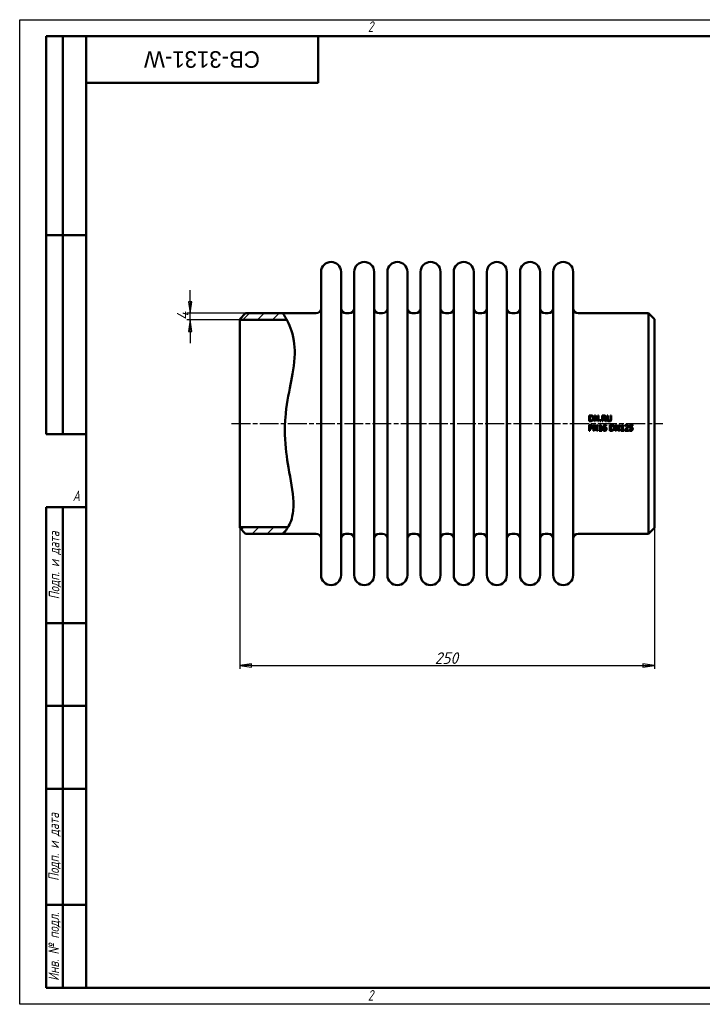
# Model space of a CAD drawing. Header units: millimetres. Extents: x 0 to 840, y 0 to 594.
# Tile 1 of 2: x 0 to 412, y 0 to 594. Entities that reach past the tile are written whole.
import ezdxf
from ezdxf.enums import TextEntityAlignment as Align

# ---------------------------------------------------------------- set-up
doc = ezdxf.new("R2018")
doc.units = ezdxf.units.MM
doc.header["$LTSCALE"] = 2
doc.linetypes.add('CHAIN', pattern=[0.7087, 0.4724, -0.0591, 0.1181, -0.0591])
for name, color, linetype, lineweight in [('Видимый контур (ГОСТ)', 7, 'Continuous', 50), ('Кромка (ГОСТ)', 7, 'Continuous', 50), ('Обозначение (ГОСТ)', 7, 'Continuous', 25), ('Осевая линия (ГОСТ)', 7, 'Continuous', 25), ('Размер (ГОСТ)', 7, 'Continuous', 25), ('Штриховка (ГОСТ)', 7, 'Continuous', 18), ('Эскизная геометрия (ГОСТ)', 7, 'Continuous', 50)]:
    doc.layers.add(name, color=color, linetype=linetype, lineweight=lineweight)
doc.styles.add('Альтернативный текст (ГОСТ)', font='arial.ttf', dxfattribs={"width": 0.8})
doc.styles.add('Обычный текст (ГОСТ)', font='GOST Common Italic.ttf')
doc.styles.add('Стиль текста110', font='GOST Common Italic.ttf', dxfattribs={"width": 0.8})
doc.styles.add('Стиль текста112', font='GOST Common Italic.ttf', dxfattribs={"width": 0.8})
doc.dimstyles.new('Обычный (ГОСТ)', dxfattribs={"dimscale": 2, "dimtxt": 3.5, "dimasz": 3.5, "dimexe": 1, "dimexo": 0, "dimgap": 0.5, "dimtad": 1, "dimtxsty": 'Обычный текст (ГОСТ)', "dimblk": 'Filled-1', "dimcen": 0.09, "dimdle": 15, "dimclrd": 256, "dimclre": 256, "dimclrt": 256, "dimazin": 2, "dimtfac": 0.714286, "dimtdec": 3, "dimtmove": 0, "dimatfit": 3, "dimfxl": 1, "dimtolj": 1, "dimlwd": 25, "dimlwe": 25, "dimarcsym": 0})
pattern_1 = [(45, (0, 0), (-4.49013, 4.49013), [])]

# ---------------------------------------------------------------- blocks, each defined once
blk = doc.blocks.new('Рамки ГОСТ - Рамка')
at = {"layer": 'Кромка (ГОСТ)', "lineweight": 25}
for p, q in [((0, 0), (0, 297)), ((0, 297), (420, 297)), ((420, 0), (0, 0))]:
    blk.add_line(p, q, dxfattribs=at)
at = {"layer": 'Кромка (ГОСТ)'}
for p, q in [((415, 292), (20, 292)), ((20, 292), (20, 5)), ((20, 5), (415, 5))]:
    blk.add_line(p, q, dxfattribs=at)
at = {"layer": 'Кромка (ГОСТ)', "char_height": 3.17, "attachment_point": 1, "style": 'Альтернативный текст (ГОСТ)'}
for s, insert, width in [('\\fGOST Common|b0|i1;{\\H3.1700;2}', (105, 296.5), 5.2328), ('\\fGOST Common|b0|i1;{\\H3.1700;A}', (16, 155), 5.1335), ('\\fGOST Common|b0|i1;{\\H3.1700;2}', (104.99, 4.3), 5.2328)]:
    blk.add_mtext(s, dxfattribs=dict(at, insert=insert, width=width))
blk = doc.blocks.new('ГОСТ - Доп. графы 1')
at = {"layer": 'Эскизная геометрия (ГОСТ)'}
for p, q in [((-12, 0), (-12, 145)), ((-12, 145), (0, 145)), ((-7, 145), (-7, 0)), ((-12, 110), (-7, 110)), ((-7, 110), (0, 110)), ((-12, 85), (-7, 85)), ((-7, 85), (0, 85)), ((-12, 60), (-7, 60)), ((-7, 60), (0, 60)), ((-12, 25), (-7, 25)), ((-7, 25), (0, 25)), ((0, 0), (-12, 0))]:
    blk.add_line(p, q, dxfattribs=at)
at = {"layer": 'Обозначение (ГОСТ)', "char_height": 3.17, "attachment_point": 5, "rotation": 90, "style": 'Альтернативный текст (ГОСТ)'}
for s, insert, width in [('\\fGOST Common|b0|i1;{\\H3.1700;Подп. и дата}', (-9.37, 127.41), 34.7679), ('\\fGOST Common|b0|i1;{\\H3.1700;Подп. и дата}', (-9.5, 42.47), 35.1486), ('\\fGOST Common|b0|i1;{\\H3.1700;Инв. № подл.}', (-9.5, 12.41), 24.9618)]:
    blk.add_mtext(s, dxfattribs=dict(at, insert=insert, width=width))
at = {"layer": 'Обозначение (ГОСТ)', "style": 'Стиль текста112'}
for tag, p in [('Подп._и_дата_2', (-3.53, 127.51)), ('Инв._номер_дубликата', (-3.41, 97.47)), ('Взамен_инв._номера', (-3.46, 72.53)), ('Подп._и_дата_1', (-3.42, 42.35)), ('ИНВЕНТАРНЫЙ_НОМЕР', (-3.33, 12.68))]:
    blk.add_attdef(tag, text='', height=3.17, rotation=90, dxfattribs=at).set_placement(p, align=Align.MIDDLE_CENTER)
blk = doc.blocks.new('ГОСТ - Доп. графы 2')
at = {"layer": 'Эскизная геометрия (ГОСТ)'}
for p, q in [((-12, 0), (-12, 120)), ((-12, 120), (0, 120)), ((-7, 0), (-7, 120)), ((-12, 60), (0, 60)), ((0, 0), (-12, 0))]:
    blk.add_line(p, q, dxfattribs=at)
at = {"layer": 'Обозначение (ГОСТ)', "style": 'Стиль текста112'}
for tag, p in [('Первичная_применяемость', (-3.65, 90.03)), ('Справочный_номер', (-3.55, 30.02))]:
    blk.add_attdef(tag, text='', height=3.17, rotation=90, dxfattribs=at).set_placement(p, align=Align.MIDDLE_CENTER)
blk = doc.blocks.new('ГОСТ - Доп. графы 3')
at = {"layer": 'Эскизная геометрия (ГОСТ)'}
for p, q in [((0, 0), (70, 0)), ((70, 0), (70, -14)), ((70, -14), (0, -14))]:
    blk.add_line(p, q, dxfattribs=at)
at = {"layer": 'Обозначение (ГОСТ)', "style": 'Стиль текста110'}
blk.add_attdef('ОБОЗНАЧЕНИЕ', text='', height=5, rotation=180, dxfattribs=at).set_placement((34.94, -6.97), align=Align.MIDDLE_CENTER)
blk = doc.blocks.new('Filled-1')
at = {"color": 0}
for p, q in [((0, 0), (-1, 0.143)), ((-1, 0.143), (-1, -0.143)), ((-1, 0), (0, 0)), ((-1, -0.143), (0, 0))]:
    blk.add_line(p, q, dxfattribs=at)
at = {"color": 0, "flags": 128}
blk.add_lwpolyline([(-1, -0.143), (0, 0), (-1, 0.143), (-1, -0.143)], dxfattribs=at)
at = {"color": 0}
blk.add_solid([(-1, -0.143), (0, 0), (-1, 0.143), (-1, -0.143)], dxfattribs=at)
blk = doc.blocks.new('*D9')
at = {"layer": 'Defpoints', "color": 0, "linetype": 'Continuous', "transparency": 16777216}
for p in [(132.75, 287.39), (382.75, 287.39), (382.75, 204.35)]:
    blk.add_point(p, dxfattribs=at)
at = {"layer": 'Размер (ГОСТ)', "linetype": 'Continuous', "lineweight": 25, "transparency": 16777216}
for p, q in [((132.75, 287.39), (132.75, 202.35)), ((382.75, 287.39), (382.75, 202.35)), ((139.75, 204.35), (375.75, 204.35))]:
    blk.add_line(p, q, dxfattribs=at)
at = {"layer": 'Размер (ГОСТ)', "linetype": 'Continuous', "lineweight": 25, "transparency": 16777216, "xscale": 7, "yscale": 7, "zscale": 7, "rotation": 180}
blk.add_blockref('Filled-1', (132.75, 204.35), dxfattribs=at)
at = {"layer": 'Размер (ГОСТ)', "linetype": 'Continuous', "lineweight": 25, "transparency": 16777216, "xscale": 7, "yscale": 7, "zscale": 7}
blk.add_blockref('Filled-1', (382.75, 204.35), dxfattribs=at)
at = {"layer": 'Размер (ГОСТ)', "linetype": 'Continuous', "lineweight": 25, "transparency": 16777216, "insert": (250.32, 212.35), "char_height": 7, "attachment_point": 1, "style": 'Обычный текст (ГОСТ)'}
blk.add_mtext('\\A1;250', dxfattribs=at)
blk = doc.blocks.new('*D11')
at = {"layer": 'Defpoints', "color": 0, "linetype": 'Continuous', "transparency": 16777216}
for p in [(102.75, 416.89), (136.25, 416.89), (132.75, 412.89)]:
    blk.add_point(p, dxfattribs=at)
at = {"layer": 'Размер (ГОСТ)', "linetype": 'Continuous', "lineweight": 25, "transparency": 16777216}
for p, q in [((102.75, 423.89), (102.75, 430.89)), ((136.25, 416.89), (100.75, 416.89)), ((102.75, 412.89), (102.75, 416.89)), ((132.75, 412.89), (100.75, 412.89)), ((102.75, 405.89), (102.75, 398.89))]:
    blk.add_line(p, q, dxfattribs=at)
at = {"layer": 'Размер (ГОСТ)', "linetype": 'Continuous', "lineweight": 25, "transparency": 16777216, "xscale": 7, "yscale": 7, "zscale": 7}
for p, rotation in [((102.75, 416.89), 270), ((102.75, 412.89), 90)]:
    blk.add_blockref('Filled-1', p, dxfattribs=dict(at, rotation=rotation))
at = {"layer": 'Размер (ГОСТ)', "linetype": 'Continuous', "lineweight": 25, "transparency": 16777216, "insert": (94.75, 412.72), "char_height": 7, "attachment_point": 1, "rotation": 90, "style": 'Обычный текст (ГОСТ)'}
blk.add_mtext('\\A1;4', dxfattribs=at)

msp = doc.modelspace()

# ---------------------------------------------------------------- hatches: boundary and pattern name
at = {"layer": 'Штриховка (ГОСТ)'}
h = msp.add_hatch(dxfattribs=at)
h.set_pattern_fill('ANSI31', color=256, scale=50.8, style=0)
h.set_pattern_definition(pattern_1)
edge = h.paths.add_edge_path()
edge.add_spline(control_points=[(158.716, 416.885), (159.208, 416.14), (159.946, 415.023), (160.949, 413.193), (161.031, 413.041), (161.114, 412.886)], knot_values=[0, 0, 0, 0, 2.7349583, 2.7349583, 2.9738664, 2.9738664, 2.9738664, 2.9738664], degree=3, periodic=0)
edge.add_line((161.114, 412.886), (161.114, 412.885))
edge.add_line((161.114, 412.885), (132.752, 412.885))
edge.add_line((132.752, 412.885), (132.752, 413.385))
edge.add_line((132.752, 413.385), (136.252, 416.885))
edge.add_line((136.252, 416.885), (158.716, 416.885))
h = msp.add_hatch(dxfattribs=at)
h.set_pattern_fill('ANSI31', color=256, scale=50.8, style=0)
h.set_pattern_definition(pattern_1)
edge = h.paths.add_edge_path()
edge.add_line((136.252, 283.885), (132.752, 287.385))
edge.add_line((132.752, 287.385), (132.752, 287.885))
edge.add_line((132.752, 287.885), (161.852, 287.885))
edge.add_line((161.852, 287.885), (161.853, 287.884))
edge.add_spline(control_points=[(161.853, 287.884), (161.445, 287.206), (161.042, 286.628), (159.761, 284.925), (159.134, 284.301), (158.716, 283.885)], knot_values=[36.371709, 36.371709, 36.371709, 36.371709, 37.7952574, 37.7952574, 41.3355719, 41.3355719, 41.3355719, 41.3355719], degree=3, periodic=0)
edge.add_line((158.716, 283.885), (136.252, 283.885))

# ---------------------------------------------------------------- linework, layer by layer
at = {"layer": 'Видимый контур (ГОСТ)'}
for p, q in [((181.752, 258.885), (181.752, 441.885)), ((193.752, 258.885), (193.752, 441.885)), ((201.752, 258.885), (201.752, 441.885)), ((213.752, 258.885), (213.752, 441.885)), ((221.752, 258.885), (221.752, 441.885)), ((233.752, 258.885), (233.752, 441.885)), ((241.752, 258.885), (241.752, 441.885)), ((253.752, 258.885), (253.752, 441.885)), ((261.752, 258.885), (261.752, 441.885)), ((273.752, 258.885), (273.752, 441.885)), ((281.752, 258.885), (281.752, 441.885)), ((293.752, 258.885), (293.752, 441.885)), ((301.752, 258.885), (301.752, 441.885)), ((313.752, 258.885), (313.752, 441.885)), ((321.752, 258.885), (321.752, 441.885)), ((333.752, 258.885), (333.752, 441.885)), ((132.752, 413.385), (136.252, 416.885)), ((136.252, 416.885), (158.716, 416.885)), ((158.716, 416.885), (178.752, 416.885)), ((196.752, 416.885), (198.752, 416.885)), ((216.752, 416.885), (218.752, 416.885)), ((236.752, 416.885), (238.752, 416.885)), ((256.752, 416.885), (258.752, 416.885)), ((276.752, 416.885), (278.752, 416.885)), ((296.752, 416.885), (298.752, 416.885)), ((316.752, 416.885), (318.752, 416.885)), ((336.752, 416.885), (379.252, 416.885)), ((379.252, 283.885), (379.252, 416.885)), ((382.752, 413.385), (379.252, 416.885)), ((132.752, 412.885), (132.752, 413.385)), ((161.114, 412.885), (132.752, 412.885)), ((132.752, 287.885), (132.752, 412.885)), ((382.752, 413.385), (382.752, 287.385)), ((343.285, 355.279), (343.285, 351.779)), ((343.285, 355.279), (344.082, 355.279)), ((344.091, 351.779), (343.285, 351.779)), ((343.75, 352.182), (343.75, 354.876)), ((344.105, 354.876), (343.75, 354.876)), ((343.75, 352.182), (344.105, 352.182)), ((346.55, 355.279), (347.211, 355.279)), ((346.55, 355.279), (346.55, 351.779)), ((346.984, 351.779), (346.55, 351.779)), ((346.984, 351.779), (346.984, 354.797)), ((346.984, 354.797), (348.532, 351.779)), ((348.62, 352.508), (347.211, 355.279)), ((349.054, 351.779), (348.532, 351.779)), ((348.62, 355.279), (348.62, 352.508)), ((348.62, 355.279), (349.054, 355.279)), ((349.054, 351.779), (349.054, 355.279)), ((349.854, 352.448), (349.854, 351.779)), ((349.854, 352.448), (350.416, 352.448)), ((350.416, 351.779), (349.854, 351.779)), ((350.416, 351.779), (350.416, 352.448)), ((351.221, 355.279), (351.221, 351.779)), ((351.221, 355.279), (352.123, 355.279)), ((351.686, 351.779), (351.221, 351.779)), ((351.686, 353.56), (351.686, 354.876)), ((352.149, 354.876), (351.686, 354.876)), ((351.686, 353.56), (352.095, 353.56)), ((351.686, 351.779), (351.686, 353.172)), ((352.219, 353.172), (351.686, 353.172)), ((352.219, 353.172), (353.326, 351.779)), ((353.93, 351.779), (352.685, 353.302)), ((353.93, 351.779), (353.326, 351.779)), ((354.165, 355.279), (354.63, 355.279)), ((354.165, 355.279), (354.165, 353.095)), ((354.63, 353.095), (354.63, 355.279)), ((356.233, 355.279), (356.233, 353.084)), ((356.233, 355.279), (356.698, 355.279)), ((356.698, 353.095), (356.698, 355.279)), ((343.285, 349.516), (344.164, 349.516)), ((343.285, 349.516), (343.285, 346.016)), ((343.75, 346.016), (343.285, 346.016)), ((344.136, 349.114), (343.75, 349.114)), ((343.75, 347.718), (343.75, 349.114)), ((343.75, 347.718), (344.068, 347.718)), ((344.144, 347.321), (343.75, 347.321)), ((343.75, 346.016), (343.75, 347.321)), ((345.94, 349.516), (345.94, 346.016)), ((345.94, 349.516), (346.601, 349.516)), ((346.374, 346.016), (345.94, 346.016)), ((346.374, 349.034), (347.922, 346.016)), ((346.374, 346.016), (346.374, 349.034)), ((348.01, 346.745), (346.601, 349.516)), ((348.444, 346.016), (347.922, 346.016)), ((348.01, 349.516), (348.444, 349.516)), ((348.01, 349.516), (348.01, 346.745)), ((348.444, 346.016), (348.444, 349.516)), ((349.329, 349.04), (349.329, 348.719)), ((349.965, 348.719), (349.329, 348.719)), ((349.329, 346.374), (349.965, 346.374)), ((349.329, 346.374), (349.329, 346.016)), ((351.037, 346.016), (349.329, 346.016)), ((349.965, 348.719), (349.965, 346.374)), ((350.052, 349.528), (350.416, 349.528)), ((350.416, 346.374), (350.416, 349.528)), ((350.416, 346.374), (351.037, 346.374)), ((351.037, 346.016), (351.037, 346.374)), ((353.589, 349.082), (353.57, 349.082)), ((353.589, 349.082), (353.589, 349.533)), ((355.909, 349.516), (356.706, 349.516)), ((355.909, 349.516), (355.909, 346.016)), ((356.715, 346.016), (355.909, 346.016)), ((356.729, 349.114), (356.375, 349.114)), ((356.375, 346.419), (356.375, 349.114)), ((356.375, 346.419), (356.729, 346.419)), ((359.174, 349.516), (359.174, 346.016)), ((359.174, 349.516), (359.835, 349.516)), ((359.608, 346.016), (359.174, 346.016)), ((359.608, 349.034), (361.157, 346.016)), ((359.608, 346.016), (359.608, 349.034)), ((361.245, 346.745), (359.835, 349.516)), ((361.679, 346.016), (361.157, 346.016)), ((361.245, 349.516), (361.679, 349.516)), ((361.245, 349.516), (361.245, 346.745)), ((361.679, 346.016), (361.679, 349.516)), ((362.563, 349.04), (362.563, 348.719)), ((363.199, 348.719), (362.563, 348.719)), ((362.563, 346.374), (363.199, 346.374)), ((362.563, 346.374), (362.563, 346.016)), ((364.271, 346.016), (362.563, 346.016)), ((363.199, 348.719), (363.199, 346.374)), ((363.287, 349.528), (363.65, 349.528)), ((363.65, 346.374), (363.65, 349.528)), ((363.65, 346.374), (364.271, 346.374)), ((364.271, 346.016), (364.271, 346.374)), ((364.915, 346.513), (364.915, 346.016)), ((367.073, 346.016), (364.915, 346.016)), ((364.988, 349.38), (364.988, 348.881)), ((365.014, 348.881), (364.988, 348.881)), ((365.354, 346.422), (367.073, 346.422)), ((367.073, 346.016), (367.073, 346.422)), ((367.578, 346.637), (367.612, 346.637)), ((367.578, 346.637), (367.578, 346.141)), ((367.723, 349.516), (367.723, 347.712)), ((367.723, 349.516), (369.643, 349.516)), ((369.643, 349.105), (368.174, 349.105)), ((368.174, 348.172), (368.174, 349.105)), ((369.643, 349.105), (369.643, 349.516)), ((132.752, 287.885), (161.852, 287.885)), ((132.752, 287.385), (132.752, 287.885)), ((136.252, 283.885), (132.752, 287.385)), ((382.752, 287.385), (379.252, 283.885)), ((136.252, 283.885), (158.716, 283.885)), ((158.716, 283.885), (178.752, 283.885)), ((196.752, 283.885), (198.752, 283.885)), ((216.752, 283.885), (218.752, 283.885)), ((236.752, 283.885), (238.752, 283.885)), ((256.752, 283.885), (258.752, 283.885)), ((276.752, 283.885), (278.752, 283.885)), ((296.752, 283.885), (298.752, 283.885)), ((316.752, 283.885), (318.752, 283.885)), ((336.752, 283.885), (379.252, 283.885))]:
    msp.add_line(p, q, dxfattribs=at)
for centre, radius, start, end in [((187.752, 441.885), 6, 0, 180), ((207.752, 441.885), 6, 0, 180), ((227.752, 441.885), 6, 0, 180), ((247.752, 441.885), 6, 0, 180), ((267.752, 441.885), 6, 0, 180), ((287.752, 441.885), 6, 0, 180), ((307.752, 441.885), 6, 0, 180), ((327.752, 441.885), 6, 0, 180), ((178.752, 419.885), 3, 270, 0), ((196.752, 419.885), 3, 180, 270), ((198.752, 419.885), 3, 270, 0), ((216.752, 419.885), 3, 180, 270), ((218.752, 419.885), 3, 270, 0), ((236.752, 419.885), 3, 180, 270), ((238.752, 419.885), 3, 270, 0), ((256.752, 419.885), 3, 180, 270), ((258.752, 419.885), 3, 270, 0), ((276.752, 419.885), 3, 180, 270), ((278.752, 419.885), 3, 270, 0), ((296.752, 419.885), 3, 180, 270), ((298.752, 419.885), 3, 270, 0), ((316.752, 419.885), 3, 180, 270), ((318.752, 419.885), 3, 270, 0), ((336.752, 419.885), 3, 180, 270), ((178.752, 280.885), 3, 0, 90), ((196.752, 280.885), 3, 90, 180), ((198.752, 280.885), 3, 0, 90), ((216.752, 280.885), 3, 90, 180), ((218.752, 280.885), 3, 0, 90), ((236.752, 280.885), 3, 90, 180), ((238.752, 280.885), 3, 0, 90), ((256.752, 280.885), 3, 90, 180), ((258.752, 280.885), 3, 0, 90), ((276.752, 280.885), 3, 90, 180), ((278.752, 280.885), 3, 0, 90), ((296.752, 280.885), 3, 90, 180), ((298.752, 280.885), 3, 0, 90), ((316.752, 280.885), 3, 90, 180), ((318.752, 280.885), 3, 0, 90), ((336.752, 280.885), 3, 90, 180), ((187.752, 258.885), 6, 180, 0), ((207.752, 258.885), 6, 180, 0), ((227.752, 258.885), 6, 180, 0), ((247.752, 258.885), 6, 180, 0), ((267.752, 258.885), 6, 180, 0), ((287.752, 258.885), 6, 180, 0), ((307.752, 258.885), 6, 180, 0), ((327.752, 258.885), 6, 180, 0)]:
    msp.add_arc(centre, radius, start, end, dxfattribs=at)
for points, knots in [([(158.716, 416.885), (158.716, 416.885), (159.946, 415.023), (162.388, 410.565), (164.425, 406.207), (165.731, 397.911), (165.913, 395.258), (165.706, 385.897), (164.376, 379.355), (162.149, 368.013), (160.781, 361.299), (159.911, 350.424), (159.816, 347.01), (160.087, 336.21), (161.083, 329.58), (163.294, 316.562), (164.748, 309.481), (165.159, 299.873), (164.949, 296.946), (163.516, 290.385), (161.898, 287.766), (159.761, 284.925), (158.716, 283.885), (158.716, 283.885)], [0, 0, 0, 0, 2.7349583, 2.7349583, 7.2443164, 7.2443164, 9.1216556, 9.1216556, 13.3353015, 13.3353015, 17.8569223, 17.8569223, 19.9354747, 19.9354747, 24.4195524, 24.4195524, 30.0490529, 30.0490529, 33.0550268, 33.0550268, 37.7952574, 37.7952574, 41.3355719, 41.3355719, 41.3355719, 41.3355719]), ([(344.082, 355.279), (344.35, 355.279), (344.635, 355.263), (344.96, 355.178), (345.158, 355.118), (345.336, 355.001)], [0, 0, 0, 0, 0.08025462, 0.08025462, 0.11915833, 0.11915833, 0.11915833, 0.11915833]), ([(345.33, 352.06), (345.166, 351.957), (344.989, 351.878), (344.687, 351.814), (344.479, 351.779), (344.091, 351.779)], [0, 0, 0, 0, 0.058199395, 0.058199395, 0.092474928, 0.092474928, 0.092474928, 0.092474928]), ([(345.029, 354.666), (344.911, 354.736), (344.784, 354.788), (344.56, 354.844), (344.396, 354.876), (344.105, 354.876)], [0, 0, 0, 0, 0.041388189, 0.041388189, 0.069425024, 0.069425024, 0.069425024, 0.069425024]), ([(344.105, 352.182), (344.284, 352.182), (344.473, 352.194), (344.687, 352.24), (344.771, 352.259), (344.942, 352.333), (345.009, 352.37), (345.072, 352.414)], [0, 0, 0, 0, 0.05364821, 0.05364821, 0.065773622, 0.065773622, 0.074365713, 0.074365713, 0.074365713, 0.074365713]), ([(345.56, 353.532), (345.56, 353.729), (345.536, 353.931), (345.428, 354.23), (345.372, 354.336), (345.222, 354.525), (345.132, 354.603), (345.029, 354.666)], [0, 0, 0, 0, 0.05932725, 0.05932725, 0.09537126, 0.09537126, 0.13152675, 0.13152675, 0.13152675, 0.13152675]), ([(345.072, 352.414), (345.185, 352.491), (345.28, 352.585), (345.442, 352.832), (345.486, 352.965), (345.547, 353.219), (345.56, 353.378), (345.56, 353.532)], [0, 0, 0, 0, 0.04100287, 0.04100287, 0.08846902, 0.08846902, 0.1568887, 0.1568887, 0.1568887, 0.1568887]), ([(346.045, 353.526), (346.045, 353.291), (346.01, 353.061), (345.862, 352.661), (345.773, 352.51), (345.586, 352.263), (345.468, 352.151), (345.33, 352.06)], [0, 0, 0, 0, 0.07049133, 0.07049133, 0.12794641, 0.12794641, 0.1936291, 0.1936291, 0.1936291, 0.1936291]), ([(345.336, 355.001), (345.504, 354.889), (345.645, 354.75), (345.831, 354.471), (345.915, 354.32), (346.024, 353.917), (346.045, 353.721), (346.045, 353.526)], [0, 0, 0, 0, 0.06071602, 0.06071602, 0.10055786, 0.10055786, 0.13545421, 0.13545421, 0.13545421, 0.13545421]), ([(352.095, 353.56), (352.215, 353.56), (352.339, 353.57), (352.48, 353.601), (352.539, 353.615), (352.65, 353.675), (352.691, 353.705), (352.727, 353.742)], [0, 0, 0, 0, 0.036041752, 0.036041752, 0.043477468, 0.043477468, 0.0486223, 0.0486223, 0.0486223, 0.0486223]), ([(352.123, 355.279), (352.284, 355.279), (352.467, 355.272), (352.657, 355.241), (352.732, 355.229), (352.892, 355.166), (352.954, 355.133), (353.014, 355.095)], [0, 0, 0, 0, 0.048159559, 0.048159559, 0.057517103, 0.057517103, 0.06407958, 0.06407958, 0.06407958, 0.06407958]), ([(352.704, 354.757), (352.639, 354.8), (352.567, 354.828), (352.434, 354.858), (352.332, 354.876), (352.149, 354.876)], [0, 0, 0, 0, 0.023365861, 0.023365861, 0.040863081, 0.040863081, 0.040863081, 0.040863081]), ([(353.411, 354.329), (353.411, 354.181), (353.389, 354.034), (353.309, 353.836), (353.253, 353.714), (353.069, 353.524), (353.003, 353.47), (352.853, 353.374), (352.771, 353.334), (352.685, 353.302)], [0, 0, 0, 0, 0.04449085, 0.04449085, 0.064148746, 0.064148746, 0.073632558, 0.073632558, 0.08376591, 0.08376591, 0.08376591, 0.08376591]), ([(352.926, 354.292), (352.926, 354.379), (352.913, 354.466), (352.865, 354.58), (352.844, 354.621), (352.779, 354.7), (352.744, 354.731), (352.704, 354.757)], [0, 0, 0, 0, 0.026252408, 0.026252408, 0.037100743, 0.037100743, 0.046475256, 0.046475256, 0.046475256, 0.046475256]), ([(352.727, 353.742), (352.784, 353.795), (352.827, 353.857), (352.88, 353.975), (352.897, 354.03), (352.921, 354.16), (352.926, 354.226), (352.926, 354.292)], [0, 0, 0, 0, 0.023309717, 0.023309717, 0.038732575, 0.038732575, 0.053864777, 0.053864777, 0.053864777, 0.053864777]), ([(353.014, 355.095), (353.114, 355.03), (353.199, 354.949), (353.326, 354.764), (353.356, 354.686), (353.401, 354.524), (353.411, 354.426), (353.411, 354.329)], [0, 0, 0, 0, 0.03580879, 0.03580879, 0.06747186, 0.06747186, 0.11077157, 0.11077157, 0.11077157, 0.11077157]), ([(354.5, 352.029), (354.404, 352.122), (354.331, 352.231), (354.235, 352.462), (354.165, 352.68), (354.165, 353.095)], [0, 0, 0, 0, 0.040144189, 0.040144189, 0.075208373, 0.075208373, 0.075208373, 0.075208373]), ([(355.43, 351.705), (355.249, 351.705), (355.062, 351.726), (354.827, 351.809), (354.753, 351.841), (354.613, 351.928), (354.554, 351.975), (354.5, 352.029)], [0, 0, 0, 0, 0.054226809, 0.054226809, 0.074828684, 0.074828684, 0.09276225, 0.09276225, 0.09276225, 0.09276225]), ([(354.63, 353.095), (354.63, 352.972), (354.636, 352.834), (354.664, 352.667), (354.677, 352.609), (354.723, 352.488), (354.749, 352.437), (354.781, 352.389)], [0, 0, 0, 0, 0.037076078, 0.037076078, 0.050553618, 0.050553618, 0.061363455, 0.061363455, 0.061363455, 0.061363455]), ([(354.781, 352.389), (354.823, 352.324), (354.877, 352.27), (355.022, 352.173), (355.105, 352.145), (355.252, 352.11), (355.342, 352.102), (355.43, 352.102)], [0, 0, 0, 0, 0.023234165, 0.023234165, 0.052527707, 0.052527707, 0.093152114, 0.093152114, 0.093152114, 0.093152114]), ([(355.43, 352.102), (355.561, 352.102), (355.692, 352.122), (355.852, 352.189), (355.91, 352.216), (356.013, 352.299), (356.051, 352.341), (356.082, 352.389)], [0, 0, 0, 0, 0.039410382, 0.039410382, 0.051910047, 0.051910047, 0.061514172, 0.061514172, 0.061514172, 0.061514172]), ([(356.363, 352.029), (356.262, 351.929), (356.145, 351.852), (355.908, 351.757), (355.732, 351.705), (355.43, 351.705)], [0, 0, 0, 0, 0.042789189, 0.042789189, 0.076381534, 0.076381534, 0.076381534, 0.076381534]), ([(356.082, 352.389), (356.14, 352.477), (356.179, 352.573), (356.212, 352.736), (356.233, 352.86), (356.233, 353.084)], [0, 0, 0, 0, 0.031618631, 0.031618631, 0.050086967, 0.050086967, 0.050086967, 0.050086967]), ([(356.698, 353.095), (356.698, 352.912), (356.684, 352.719), (356.62, 352.442), (356.589, 352.35), (356.493, 352.173), (356.434, 352.096), (356.363, 352.029)], [0, 0, 0, 0, 0.05485153, 0.05485153, 0.08541967, 0.08541967, 0.1147287, 0.1147287, 0.1147287, 0.1147287]), ([(344.068, 347.718), (344.227, 347.718), (344.392, 347.729), (344.558, 347.772), (344.619, 347.79), (344.733, 347.855), (344.776, 347.888), (344.814, 347.928)], [0, 0, 0, 0, 0.047801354, 0.047801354, 0.0594946, 0.0594946, 0.067952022, 0.067952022, 0.067952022, 0.067952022]), ([(344.76, 348.98), (344.689, 349.027), (344.611, 349.059), (344.397, 349.109), (344.236, 349.114), (344.136, 349.114)], [0, 0, 0, 0, 0.025435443, 0.025435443, 0.066082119, 0.066082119, 0.066082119, 0.066082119]), ([(345.191, 347.684), (345.076, 347.571), (344.943, 347.485), (344.689, 347.382), (344.498, 347.321), (344.144, 347.321)], [0, 0, 0, 0, 0.048512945, 0.048512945, 0.082077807, 0.082077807, 0.082077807, 0.082077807]), ([(344.164, 349.516), (344.337, 349.516), (344.526, 349.505), (344.792, 349.442), (344.937, 349.398), (345.08, 349.298)], [0, 0, 0, 0, 0.051709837, 0.051709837, 0.081662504, 0.081662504, 0.081662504, 0.081662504]), ([(345.012, 348.447), (345.012, 348.546), (344.998, 348.646), (344.94, 348.787), (344.914, 348.832), (344.845, 348.915), (344.805, 348.95), (344.76, 348.98)], [0, 0, 0, 0, 0.029680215, 0.029680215, 0.045741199, 0.045741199, 0.062062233, 0.062062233, 0.062062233, 0.062062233]), ([(344.814, 347.928), (344.876, 347.99), (344.926, 348.06), (344.988, 348.21), (345.012, 348.306), (345.012, 348.447)], [0, 0, 0, 0, 0.02623305, 0.02623305, 0.048719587, 0.048719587, 0.048719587, 0.048719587]), ([(345.08, 349.298), (345.187, 349.226), (345.275, 349.136), (345.409, 348.93), (345.441, 348.842), (345.487, 348.672), (345.497, 348.566), (345.497, 348.461)], [0, 0, 0, 0, 0.03850356, 0.03850356, 0.0737535, 0.0737535, 0.125433, 0.125433, 0.125433, 0.125433]), ([(345.497, 348.461), (345.497, 348.319), (345.474, 348.181), (345.402, 347.99), (345.37, 347.92), (345.287, 347.789), (345.242, 347.734), (345.191, 347.684)], [0, 0, 0, 0, 0.042698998, 0.042698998, 0.061301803, 0.061301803, 0.077061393, 0.077061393, 0.077061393, 0.077061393]), ([(349.329, 349.04), (349.479, 349.04), (349.632, 349.053), (349.838, 349.123), (349.881, 349.155), (349.935, 349.2), (349.962, 349.234), (350.004, 349.308), (350.019, 349.347), (350.042, 349.433), (350.049, 349.48), (350.052, 349.528)], [0, 0, 0, 0, 0.04488908, 0.04488908, 0.07493792, 0.07493792, 0.12691608, 0.12691608, 0.17495069, 0.17495069, 0.23052445, 0.23052445, 0.23052445, 0.23052445]), ([(351.624, 347.554), (351.624, 347.781), (351.641, 348.012), (351.718, 348.399), (351.76, 348.536), (351.86, 348.783), (351.926, 348.905), (352.007, 349.017)], [0, 0, 0, 0, 0.06831488, 0.06831488, 0.11842799, 0.11842799, 0.17224296, 0.17224296, 0.17224296, 0.17224296]), ([(352.01, 346.26), (351.92, 346.354), (351.851, 346.465), (351.754, 346.678), (351.703, 346.811), (351.635, 347.188), (351.624, 347.374), (351.624, 347.554)], [0, 0, 0, 0, 0.038949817, 0.038949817, 0.070268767, 0.070268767, 0.098070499, 0.098070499, 0.098070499, 0.098070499]), ([(352.007, 349.017), (352.108, 349.159), (352.232, 349.276), (352.47, 349.423), (352.59, 349.485), (352.895, 349.566), (353.044, 349.582), (353.192, 349.582)], [0, 0, 0, 0, 0.05225337, 0.05225337, 0.08401266, 0.08401266, 0.11217451, 0.11217451, 0.11217451, 0.11217451]), ([(352.781, 345.943), (352.634, 345.943), (352.489, 345.966), (352.305, 346.041), (352.24, 346.072), (352.11, 346.162), (352.057, 346.209), (352.01, 346.26)], [0, 0, 0, 0, 0.044192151, 0.044192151, 0.059589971, 0.059589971, 0.071963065, 0.071963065, 0.071963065, 0.071963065]), ([(352.106, 347.67), (352.104, 347.637), (352.102, 347.604), (352.1, 347.558), (352.097, 347.518), (352.097, 347.449)], [0, 0, 0, 0, 0.00988902, 0.00988902, 0.013804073, 0.013804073, 0.013804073, 0.013804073]), ([(352.097, 347.449), (352.097, 347.282), (352.109, 347.094), (352.178, 346.813), (352.218, 346.729), (352.264, 346.634), (352.301, 346.574), (352.347, 346.524)], [0, 0, 0, 0, 0.0500255, 0.0500255, 0.08667988, 0.08667988, 0.15261976, 0.15261976, 0.15261976, 0.15261976]), ([(353.13, 349.176), (352.996, 349.176), (352.865, 349.155), (352.636, 349.062), (352.543, 349), (352.385, 348.844), (352.311, 348.745), (352.165, 348.422), (352.124, 348.211), (352.106, 348.007)], [0, 0, 0, 0, 0.04006942, 0.04006942, 0.07409467, 0.07409467, 0.10669957, 0.10669957, 0.15130886, 0.15130886, 0.15130886, 0.15130886]), ([(352.106, 348.007), (352.211, 348.08), (352.323, 348.141), (352.507, 348.209), (352.637, 348.251), (352.835, 348.251)], [0, 0, 0, 0, 0.038317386, 0.038317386, 0.058805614, 0.058805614, 0.058805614, 0.058805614]), ([(352.73, 347.863), (352.621, 347.863), (352.515, 347.846), (352.344, 347.792), (352.238, 347.752), (352.106, 347.67)], [0, 0, 0, 0, 0.032663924, 0.032663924, 0.053915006, 0.053915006, 0.053915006, 0.053915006]), ([(352.347, 346.524), (352.399, 346.466), (352.459, 346.414), (352.575, 346.358), (352.622, 346.346), (352.695, 346.33), (352.739, 346.325), (352.784, 346.325)], [0, 0, 0, 0, 0.023231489, 0.023231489, 0.038708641, 0.038708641, 0.060940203, 0.060940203, 0.060940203, 0.060940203]), ([(353.178, 347.741), (353.125, 347.782), (353.067, 347.812), (352.942, 347.847), (352.843, 347.863), (352.73, 347.863)], [0, 0, 0, 0, 0.020155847, 0.020155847, 0.038942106, 0.038942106, 0.038942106, 0.038942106]), ([(353.564, 346.272), (353.471, 346.175), (353.365, 346.097), (353.174, 346.008), (353.101, 345.983), (352.945, 345.95), (352.863, 345.943), (352.781, 345.943)], [0, 0, 0, 0, 0.040103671, 0.040103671, 0.063481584, 0.063481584, 0.088392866, 0.088392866, 0.088392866, 0.088392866]), ([(352.784, 346.325), (352.868, 346.325), (352.951, 346.339), (353.095, 346.398), (353.153, 346.437), (353.273, 346.554), (353.314, 346.625), (353.368, 346.752), (353.386, 346.821), (353.411, 346.969), (353.416, 347.051), (353.416, 347.131)], [0, 0, 0, 0, 0.025214, 0.025214, 0.04677129, 0.04677129, 0.07553607, 0.07553607, 0.10536444, 0.10536444, 0.13942704, 0.13942704, 0.13942704, 0.13942704]), ([(352.835, 348.251), (352.953, 348.251), (353.078, 348.241), (353.243, 348.196), (353.355, 348.162), (353.513, 348.044)], [0, 0, 0, 0, 0.035517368, 0.035517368, 0.051372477, 0.051372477, 0.051372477, 0.051372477]), ([(353.57, 349.082), (353.519, 349.109), (353.451, 349.13), (353.349, 349.155), (353.261, 349.176), (353.13, 349.176)], [0, 0, 0, 0, 0.017132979, 0.017132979, 0.026698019, 0.026698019, 0.026698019, 0.026698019]), ([(353.416, 347.131), (353.416, 347.243), (353.405, 347.362), (353.355, 347.509), (353.332, 347.562), (353.261, 347.664), (353.222, 347.705), (353.178, 347.741)], [0, 0, 0, 0, 0.033530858, 0.033530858, 0.046562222, 0.046562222, 0.057587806, 0.057587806, 0.057587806, 0.057587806]), ([(353.192, 349.582), (353.265, 349.582), (353.338, 349.578), (353.447, 349.566), (353.518, 349.557), (353.589, 349.533)], [0, 0, 0, 0, 0.021794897, 0.021794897, 0.032649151, 0.032649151, 0.032649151, 0.032649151]), ([(353.513, 348.044), (353.607, 347.974), (353.684, 347.888), (353.803, 347.686), (353.836, 347.584), (353.883, 347.383), (353.893, 347.266), (353.893, 347.151)], [0, 0, 0, 0, 0.03526873, 0.03526873, 0.07042549, 0.07042549, 0.11488, 0.11488, 0.11488, 0.11488]), ([(353.893, 347.151), (353.893, 346.998), (353.871, 346.848), (353.799, 346.635), (353.763, 346.55), (353.671, 346.396), (353.621, 346.33), (353.564, 346.272)], [0, 0, 0, 0, 0.045804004, 0.045804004, 0.067734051, 0.067734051, 0.086201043, 0.086201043, 0.086201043, 0.086201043]), ([(356.706, 349.516), (356.975, 349.516), (357.261, 349.5), (357.585, 349.415), (357.782, 349.355), (357.96, 349.238)], [0, 0, 0, 0, 0.08047206, 0.08047206, 0.11881354, 0.11881354, 0.11881354, 0.11881354]), ([(357.954, 346.297), (357.801, 346.201), (357.637, 346.126), (357.235, 346.029), (356.947, 346.016), (356.715, 346.016)], [0, 0, 0, 0, 0.05429979, 0.05429979, 0.12381025, 0.12381025, 0.12381025, 0.12381025]), ([(357.654, 348.904), (357.53, 348.977), (357.398, 349.03), (357.171, 349.084), (357.01, 349.114), (356.729, 349.114)], [0, 0, 0, 0, 0.04316439, 0.04316439, 0.069949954, 0.069949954, 0.069949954, 0.069949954]), ([(356.729, 346.419), (356.908, 346.419), (357.097, 346.431), (357.312, 346.477), (357.396, 346.496), (357.567, 346.57), (357.633, 346.608), (357.696, 346.652)], [0, 0, 0, 0, 0.05360652, 0.05360652, 0.065873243, 0.065873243, 0.074514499, 0.074514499, 0.074514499, 0.074514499]), ([(358.184, 347.769), (358.184, 347.972), (358.159, 348.179), (358.046, 348.48), (357.99, 348.583), (357.842, 348.766), (357.754, 348.842), (357.654, 348.904)], [0, 0, 0, 0, 0.06083068, 0.06083068, 0.09620645, 0.09620645, 0.13136698, 0.13136698, 0.13136698, 0.13136698]), ([(357.696, 346.652), (357.81, 346.728), (357.905, 346.823), (358.066, 347.068), (358.109, 347.2), (358.171, 347.452), (358.184, 347.613), (358.184, 347.769)], [0, 0, 0, 0, 0.04103812, 0.04103812, 0.08809886, 0.08809886, 0.15871629, 0.15871629, 0.15871629, 0.15871629]), ([(358.669, 347.763), (358.669, 347.51), (358.629, 347.263), (358.474, 346.881), (358.393, 346.737), (358.198, 346.489), (358.085, 346.383), (357.954, 346.297)], [0, 0, 0, 0, 0.07598107, 0.07598107, 0.12363347, 0.12363347, 0.17046121, 0.17046121, 0.17046121, 0.17046121]), ([(357.96, 349.238), (358.129, 349.126), (358.27, 348.986), (358.459, 348.704), (358.543, 348.549), (358.65, 348.147), (358.669, 347.955), (358.669, 347.763)], [0, 0, 0, 0, 0.0608403, 0.0608403, 0.10193428, 0.10193428, 0.13686137, 0.13686137, 0.13686137, 0.13686137]), ([(362.563, 349.04), (362.713, 349.04), (362.866, 349.053), (363.072, 349.123), (363.116, 349.155), (363.169, 349.2), (363.197, 349.234), (363.238, 349.308), (363.253, 349.347), (363.276, 349.433), (363.283, 349.48), (363.287, 349.528)], [0, 0, 0, 0, 0.04488908, 0.04488908, 0.07493792, 0.07493792, 0.12691608, 0.12691608, 0.17495069, 0.17495069, 0.23052445, 0.23052445, 0.23052445, 0.23052445]), ([(364.915, 346.513), (365.048, 346.638), (365.181, 346.764), (365.42, 346.998), (365.566, 347.142), (365.76, 347.355)], [0, 0, 0, 0, 0.05476172, 0.05476172, 0.10057493, 0.10057493, 0.10057493, 0.10057493]), ([(364.988, 349.38), (365.101, 349.435), (365.25, 349.482), (365.471, 349.542), (365.66, 349.59), (365.885, 349.59)], [0, 0, 0, 0, 0.037507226, 0.037507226, 0.058412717, 0.058412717, 0.058412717, 0.058412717]), ([(365.354, 349.074), (365.288, 349.047), (365.224, 349.015), (365.113, 348.947), (365.063, 348.915), (365.014, 348.881)], [0, 0, 0, 0, 0.021489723, 0.021489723, 0.039256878, 0.039256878, 0.039256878, 0.039256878]), ([(365.851, 349.184), (365.765, 349.184), (365.681, 349.174), (365.561, 349.144), (365.468, 349.121), (365.354, 349.074)], [0, 0, 0, 0, 0.025596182, 0.025596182, 0.037249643, 0.037249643, 0.037249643, 0.037249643]), ([(366.279, 347.33), (366.137, 347.175), (365.987, 347.023), (365.81, 346.852), (365.778, 346.822), (365.632, 346.683), (365.482, 346.54), (365.354, 346.422)], [0, 0, 0, 0, 0.06311756, 0.06311756, 0.07391215, 0.07391215, 0.17060525, 0.17060525, 0.17060525, 0.17060525]), ([(365.76, 347.355), (365.936, 347.549), (366.118, 347.763), (366.299, 348.04), (366.358, 348.145), (366.434, 348.38), (366.452, 348.49), (366.452, 348.603)], [0, 0, 0, 0, 0.07870056, 0.07870056, 0.11618289, 0.11618289, 0.1475384, 0.1475384, 0.1475384, 0.1475384]), ([(366.279, 349.043), (366.225, 349.09), (366.163, 349.124), (366.042, 349.165), (365.963, 349.184), (365.851, 349.184)], [0, 0, 0, 0, 0.02154734, 0.02154734, 0.038358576, 0.038358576, 0.038358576, 0.038358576]), ([(365.885, 349.59), (366.048, 349.59), (366.215, 349.568), (366.504, 349.455), (366.598, 349.383), (366.744, 349.242), (366.807, 349.15), (366.878, 348.982), (366.897, 348.916), (366.923, 348.776), (366.929, 348.702), (366.929, 348.629)], [0, 0, 0, 0, 0.04909411, 0.04909411, 0.09317904, 0.09317904, 0.14887146, 0.14887146, 0.18291055, 0.18291055, 0.21906745, 0.21906745, 0.21906745, 0.21906745]), ([(366.452, 348.603), (366.452, 348.689), (366.44, 348.777), (366.397, 348.884), (366.38, 348.921), (366.332, 348.991), (366.307, 349.018), (366.279, 349.043)], [0, 0, 0, 0, 0.025927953, 0.025927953, 0.034499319, 0.034499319, 0.04125841, 0.04125841, 0.04125841, 0.04125841]), ([(366.747, 347.928), (366.689, 347.824), (366.621, 347.727), (366.461, 347.53), (366.372, 347.428), (366.279, 347.33)], [0, 0, 0, 0, 0.035568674, 0.035568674, 0.076179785, 0.076179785, 0.076179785, 0.076179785]), ([(366.929, 348.629), (366.929, 348.504), (366.915, 348.379), (366.865, 348.192), (366.827, 348.067), (366.747, 347.928)], [0, 0, 0, 0, 0.037291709, 0.037291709, 0.058336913, 0.058336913, 0.058336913, 0.058336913]), ([(368.494, 345.943), (368.328, 345.943), (368.164, 345.961), (367.872, 346.027), (367.72, 346.071), (367.578, 346.141)], [0, 0, 0, 0, 0.049869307, 0.049869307, 0.089643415, 0.089643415, 0.089643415, 0.089643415]), ([(367.612, 346.637), (367.654, 346.607), (367.711, 346.575), (367.806, 346.527), (367.879, 346.491), (367.989, 346.45)], [0, 0, 0, 0, 0.015535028, 0.015535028, 0.027252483, 0.027252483, 0.027252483, 0.027252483]), ([(368.415, 347.798), (368.286, 347.798), (368.158, 347.788), (367.992, 347.762), (367.841, 347.738), (367.723, 347.712)], [0, 0, 0, 0, 0.038652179, 0.038652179, 0.050419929, 0.050419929, 0.050419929, 0.050419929]), ([(367.989, 346.45), (368.071, 346.422), (368.157, 346.395), (368.276, 346.367), (368.362, 346.348), (368.503, 346.348)], [0, 0, 0, 0, 0.025886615, 0.025886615, 0.036802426, 0.036802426, 0.036802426, 0.036802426]), ([(368.174, 348.172), (368.229, 348.179), (368.285, 348.185), (368.359, 348.188), (368.422, 348.192), (368.491, 348.192)], [0, 0, 0, 0, 0.016808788, 0.016808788, 0.022243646, 0.022243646, 0.022243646, 0.022243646]), ([(368.988, 347.636), (368.937, 347.681), (368.878, 347.714), (368.703, 347.78), (368.558, 347.798), (368.415, 347.798)], [0, 0, 0, 0, 0.020380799, 0.020380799, 0.056314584, 0.056314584, 0.056314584, 0.056314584]), ([(368.491, 348.192), (368.639, 348.192), (368.802, 348.182), (368.977, 348.141), (369.045, 348.123), (369.19, 348.052), (369.248, 348.015), (369.302, 347.973)], [0, 0, 0, 0, 0.044230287, 0.044230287, 0.053736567, 0.053736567, 0.060679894, 0.060679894, 0.060679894, 0.060679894]), ([(369.354, 346.286), (369.265, 346.19), (369.16, 346.116), (368.944, 346.013), (368.857, 345.987), (368.691, 345.952), (368.593, 345.943), (368.494, 345.943)], [0, 0, 0, 0, 0.0391385, 0.0391385, 0.07184037, 0.07184037, 0.11725231, 0.11725231, 0.11725231, 0.11725231]), ([(368.503, 346.348), (368.597, 346.348), (368.689, 346.365), (368.801, 346.408), (368.848, 346.427), (368.941, 346.493), (368.976, 346.525), (369.008, 346.561)], [0, 0, 0, 0, 0.02841615, 0.02841615, 0.035940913, 0.035940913, 0.041396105, 0.041396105, 0.041396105, 0.041396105]), ([(369.186, 347.131), (369.186, 347.234), (369.175, 347.335), (369.131, 347.45), (369.111, 347.494), (369.052, 347.576), (369.022, 347.608), (368.988, 347.636)], [0, 0, 0, 0, 0.030802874, 0.030802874, 0.041267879, 0.041267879, 0.049514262, 0.049514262, 0.049514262, 0.049514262]), ([(369.008, 346.561), (369.066, 346.63), (369.108, 346.709), (369.158, 346.855), (369.186, 346.96), (369.186, 347.131)], [0, 0, 0, 0, 0.027189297, 0.027189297, 0.04624694, 0.04624694, 0.04624694, 0.04624694]), ([(369.302, 347.973), (369.396, 347.903), (369.472, 347.817), (369.584, 347.625), (369.613, 347.54), (369.654, 347.352), (369.663, 347.238), (369.663, 347.128)], [0, 0, 0, 0, 0.03509481, 0.03509481, 0.06675844, 0.06675844, 0.10856783, 0.10856783, 0.10856783, 0.10856783]), ([(369.663, 347.128), (369.663, 346.984), (369.643, 346.841), (369.572, 346.627), (369.538, 346.55), (369.456, 346.409), (369.408, 346.345), (369.354, 346.286)], [0, 0, 0, 0, 0.043377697, 0.043377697, 0.067756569, 0.067756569, 0.09159103, 0.09159103, 0.09159103, 0.09159103])]:
    msp.add_open_spline(points, degree=3, knots=knots, dxfattribs=at)
at = {"layer": 'Осевая линия (ГОСТ)', "linetype": 'CHAIN', "ltscale": 11.993792}
msp.add_line((127.752, 350.385), (387.752, 350.385), dxfattribs=at)

# ---------------------------------------------------------------- block references
at = {"xscale": 2, "yscale": 2, "zscale": 2}
for name, p in [('Рамки ГОСТ - Рамка', (0, 0)), ('ГОСТ - Доп. графы 2', (40, 344)), ('ГОСТ - Доп. графы 1', (40, 10))]:
    msp.add_blockref(name, p, dxfattribs=at)
ref = msp.add_blockref('ГОСТ - Доп. графы 3', (40, 584), dxfattribs=dict(xscale=2, yscale=2, zscale=2))
lines = msp.add_mtext('CB-3131-W', dxfattribs={"layer": 'Обозначение (ГОСТ)', "insert": (109.884, 570.065), "char_height": 10, "width": 140.24968, "attachment_point": 5, "rotation": 180, "style": 'Стиль текста110'})
ref.add_attrib('ОБОЗНАЧЕНИЕ', '', (109.884, 570.065)).embed_mtext(lines)

# ---------------------------------------------------------------- dimensions: what is measured, and where the dimension line sits
at = {"layer": 'Размер (ГОСТ)', "linetype": 'Continuous', "lineweight": 25}
for base, p1, p2, angle, override, picture, middle in [((102.752, 416.885), (132.752, 412.885), (136.252, 416.885), 90, {"dimgap": 0.5, "dimdec": 2, "dimtol": 0, "dimlim": 0, "dimtp": 0, "dimtm": 0, "dimtdec": 3, "dimtofl": 1, "dimatfit": 1}, '*D11', (102.752, 414.885)), ((382.752, 204.352), (132.752, 287.385), (382.752, 287.385), 180, {"dimgap": 0.5, "dimdec": 2, "dimtol": 0, "dimlim": 0, "dimtp": 0, "dimtm": 0, "dimtdec": 3, "dimtofl": 0, "dimatfit": 1}, '*D9', (257.752, 204.352))]:
    dim = msp.add_linear_dim(base=base, p1=p1, p2=p2, angle=angle, dimstyle='Обычный (ГОСТ)', override=override, dxfattribs=at)
    dim.commit()
    dim.dimension.update_dxf_attribs({"geometry": picture, "text_midpoint": middle, "dimtype": 160})

doc.saveas('drawing.dxf')
